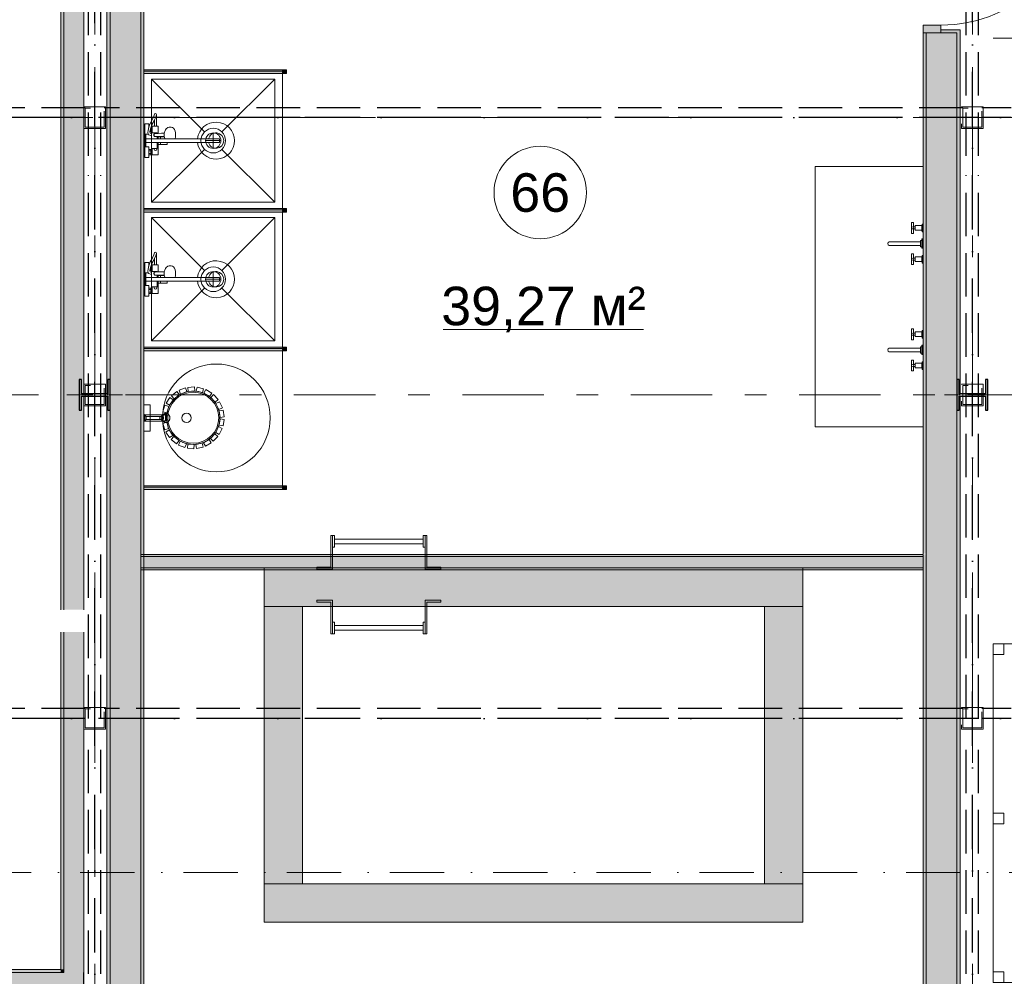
# Model space of a CAD drawing. Header units: millimetres. Extents: x -14761 to 157739, y -22400 to 107990.
# Tile 8 of 256: x 10309 to 16704, y 17325 to 23535. Entities that reach past the tile are written whole.
import ezdxf

# ---------------------------------------------------------------- set-up
doc = ezdxf.new("R2010")
doc.units = ezdxf.units.MM
doc.header["$MEASUREMENT"] = 0
for name, pattern in [('Невидимая', [391.222223, 282.222223, -109]), ('Штрих-Штриховая', [1093.611073, 529.166651, -211.666656, 141.111112, -211.666656]), ('Штриховая', [564.444447, 282.222223, -282.222223]), ('Штрихпунктирная', [670.277762, 352.777767, -176.388884, 0, -141.111112])]:
    doc.linetypes.add(name, pattern=pattern)
for name, color, linetype in [('Интерьер - конструкции мебели', 7, 'Continuous'), ('Интерьер - Мебель', 7, 'Continuous'), ('Интерьер - Оборудование', 7, 'Continuous'), ('Интерьер - Сантехника', 7, 'Continuous'), ('Конструктив - стены бассейнов жб нов', 7, 'Continuous'), ('УЛИЦА_Б15_наклонный прогон', 7, 'Continuous'), ('УЛИЦА_Б6', 7, 'Continuous'), ('УЛИЦА_ЗОНЫ', 7, 'Continuous'), ('УЛИЦА_Конструктив бани', 7, 'Continuous'), ('УЛИЦА_Купель бани', 7, 'Continuous'), ('УЛИЦА_Стены бани', 7, 'Continuous'), ('УЛИЦА_Стойки стропильные', 7, 'Continuous'), ('УЛИЦА_Сэндвич-панели бани', 7, 'Continuous'), ('Элемент Модели - Оси', 7, 'Continuous'), ('Элемент модели - Оси Улица Бани', 7, 'Continuous')]:
    doc.layers.add(name, color=color, linetype=linetype)
doc.styles.add('СГЕНЕРИР_СТИЛЬ_1', font='txt')

msp = doc.modelspace()

# ---------------------------------------------------------------- hatches: boundary and pattern name
at = {"layer": 'Интерьер - Оборудование', "linetype": 'Continuous', "lineweight": 0, "true_color": 0x000000}
for points in [[(11116.4, 23209.3), (11116.4, 23185.3), (12016.4, 23185.3), (12016.4, 23209.3)], [(11116.4, 22309.3), (11116.4, 22285.3), (12016.4, 22285.3), (12016.4, 22309.3)], [(11116.4, 21409.3), (11116.4, 21385.3), (12016.4, 21385.3), (12016.4, 21409.3)], [(11116.4, 20509.3), (11116.4, 20485.3), (12016.4, 20485.3), (12016.4, 20509.3)]]:
    msp.add_hatch(color=18, dxfattribs=at).paths.add_polyline_path(points)
at = {"layer": 'Интерьер - Оборудование', "linetype": 'Continuous', "lineweight": 0, "true_color": 0x00007f}
for points in [[(12041.4, 23209.8), (12016.4, 23209.8), (12016.4, 23184.8), (12041.4, 23184.8)], [(12041.4, 22309.8), (12016.4, 22309.8), (12016.4, 22284.8), (12041.4, 22284.8)], [(12041.4, 21409.8), (12016.4, 21409.8), (12016.4, 21384.8), (12041.4, 21384.8)], [(12041.4, 20509.8), (12016.4, 20509.8), (12016.4, 20484.8), (12041.4, 20484.8)]]:
    msp.add_hatch(color=176, dxfattribs=at).paths.add_polyline_path(points)
at = {"layer": 'Конструктив - стены бассейнов жб нов', "linetype": 'Continuous', "lineweight": 0, "true_color": 0x000000}
for points in [[(16176.4, 20063.5), (11096.4, 20063.5), (11096.4, 20051), (16176.4, 20051)], [(11096.4, 19976), (16176.4, 19976), (16176.4, 20051), (11096.4, 20051)], [(11096.4, 19963.5), (16176.4, 19963.5), (16176.4, 19976), (11096.4, 19976)], [(15396.4, 19976), (11896.4, 19976), (11896.4, 19726), (15396.4, 19726)], [(12146.4, 17926.1), (12146.4, 19726), (11896.4, 19726), (11896.4, 17926.1)], [(15396.4, 17926.1), (15396.4, 19726), (15146.4, 19726), (15146.4, 17926.1)], [(11896.4, 17676.1), (15396.4, 17676.1), (15396.4, 17926.1), (11896.4, 17926.1)]]:
    msp.add_hatch(color=18, dxfattribs=at).paths.add_polyline_path(points)
at = {"layer": 'УЛИЦА_Конструктив бани', "linetype": 'Continuous', "lineweight": 0, "true_color": 0x000000}
for points in [[(10896.4, 20999.5), (10896.4, 21199.5), (10881.4, 21199.5), (10881.4, 21107.2), (10711.4, 21107.2), (10711.4, 21199.5), (10696.4, 21199.5), (10696.4, 20999.5), (10711.4, 20999.5), (10711.4, 21091.9), (10881.4, 21091.9), (10881.4, 20999.5)], [(16596.4, 20999.5), (16596.4, 21199.5), (16581.4, 21199.5), (16581.4, 21107.2), (16411.4, 21107.2), (16411.4, 21199.5), (16396.4, 21199.5), (16396.4, 20999.5), (16411.4, 20999.5), (16411.4, 21091.9), (16581.4, 21091.9), (16581.4, 20999.5)]]:
    msp.add_hatch(color=18, dxfattribs=at).paths.add_polyline_path(points)
at = {"layer": 'УЛИЦА_Стены бани', "linetype": 'Continuous', "lineweight": 0, "true_color": 0x000000}
for points in [[(10876.4, 24979.5), (10876.4, 21107.2), (10881.4, 21107.2), (10881.4, 21199.5), (10896.4, 21199.5), (10896.4, 24979.5)], [(10896.4, 24979.5), (10896.4, 17219.5), (11096.4, 17219.5), (11096.4, 24979.5)], [(11116.4, 17219.5), (11116.4, 24979.5), (11096.4, 24979.5), (11096.4, 17219.5)], [(16176.4, 23450), (16291.4, 23450), (16291.4, 23500), (16176.4, 23500)], [(16416.4, 23470), (16291.4, 23470), (16291.4, 23450), (16396.4, 23450), (16416.4, 23450)], [(16176.4, 20068.5), (16196.4, 20068.5), (16196.4, 23450), (16176.4, 23450)], [(16196.4, 23450), (16196.4, 17219.5), (16396.4, 17219.5), (16396.4, 23450), (16291.4, 23450)], [(16396.4, 23450), (16396.4, 21199.5), (16411.4, 21199.5), (16411.4, 21107.2), (16416.4, 21107.2), (16416.4, 23450)], [(10876.4, 17219.5), (10896.4, 17219.5), (10896.4, 20999.5), (10881.4, 20999.5), (10881.4, 21091.9), (10876.4, 21091.9)], [(16396.4, 17219.5), (16416.4, 17219.5), (16416.4, 21091.9), (16411.4, 21091.9), (16411.4, 20999.5), (16396.4, 20999.5)], [(16176.4, 20063.5), (16176.4, 17219.5), (16196.4, 17219.5), (16196.4, 20063.5)]]:
    msp.add_hatch(color=18, dxfattribs=at).paths.add_polyline_path(points)
at = {"layer": 'УЛИЦА_Сэндвич-панели бани', "linetype": 'Continuous', "lineweight": 0, "true_color": 0x000000}
for points in [[(10575.9, 25529.5), (10575.9, 19704.5), (10595.9, 19704.5), (10595.9, 25529.5)], [(10595.9, 19704.5), (10725.9, 19704.5), (10725.9, 21091.9), (10711.4, 21091.9), (10711.4, 20999.5), (10696.4, 20999.5), (10696.4, 21199.5), (10711.4, 21199.5), (10711.4, 21107.2), (10725.9, 21107.2), (10725.9, 25291.9), (10711.4, 25291.9), (10711.4, 25199.6), (10696.4, 25199.6), (10696.4, 25399.5), (10595.9, 25399.5)], [(10595.9, 17369.5), (10595.9, 19559.5), (10575.9, 19559.5), (10575.9, 17369.5)], [(10725.9, 19559.5), (10595.9, 19559.5), (10595.9, 17349.5), (10725.9, 17349.5)], [(10575.9, 17369.5), (5209.4, 17369.5), (5209.4, 17349.5), (10575.9, 17349.5)], [(10595.9, 17349.5), (5209.4, 17349.5), (5209.4, 17219.5), (10595.9, 17219.5)], [(10595.9, 17369.5), (10575.9, 17369.5), (10595.9, 17349.5)], [(10575.9, 17369.5), (10575.9, 17349.5), (10595.9, 17349.5)], [(10725.9, 17349.5), (10595.9, 17349.5), (10725.9, 17219.5)], [(10595.9, 17349.5), (10595.9, 17219.5), (10725.9, 17219.5)]]:
    msp.add_hatch(color=18, dxfattribs=at).paths.add_polyline_path(points)

# ---------------------------------------------------------------- linework, layer by layer
at = {"layer": 'Интерьер - конструкции мебели', "color": 7, "linetype": 'Continuous', "lineweight": 15, "flags": 128}
msp.add_lwpolyline([(16176.4, 20891.4), (16176.4, 22581.6), (15476.4, 22581.6), (15476.4, 20891.4)], close=True, dxfattribs=at)
at = {"layer": 'Интерьер - Мебель', "color": 7, "linetype": 'Continuous', "lineweight": 15}
msp.add_lwpolyline([(20261.4, 23414.5), (16631.4, 23414.5)], dxfattribs=at)
for points in [[(16631.4, 17284.5), (18031.4, 17284.5), (18031.4, 19484.5), (16631.4, 19484.5)], [(16631.4, 19484.5), (16701.4, 19484.5), (16701.4, 19414.5), (16631.4, 19414.5)], [(16631.4, 18384.5), (16701.4, 18384.5), (16701.4, 18314.5), (16631.4, 18314.5)], [(16631.4, 17354.5), (16701.4, 17354.5), (16701.4, 17284.5), (16631.4, 17284.5)]]:
    msp.add_lwpolyline(points, close=True, dxfattribs=at)
at = {"layer": 'Интерьер - Оборудование', "color": 7, "linetype": 'Continuous', "lineweight": 15}
for p, q in [((12016.4, 23209.8), (11116.4, 23209.8)), ((11116.4, 23209.8), (11116.4, 23209.3)), ((11116.4, 23184.8), (11116.4, 23185.3)), ((12016.4, 23184.8), (11116.4, 23184.8)), ((12016.4, 23209.3), (12016.4, 23209.8)), ((12016.4, 23185.3), (12016.4, 23184.8)), ((11193.2, 22903.4), (11184.9, 22884.4)), ((11197.6, 22917), (11193.2, 22903.4)), ((11197.6, 22917), (11197.9, 22919)), ((11146.5, 22831), (11142.8, 22811.7)), ((11150.7, 22843), (11146.5, 22831)), ((11146.9, 22832.1), (11146.9, 22832.1)), ((11147.4, 22833.7), (11147.4, 22843)), ((11163.1, 22839), (11159, 22827.5)), ((11161.3, 22834), (11161.4, 22834)), ((11161.4, 22834), (11161.4, 22834.4)), ((11161.4, 22816), (11161.4, 22834)), ((11169.4, 22839), (11169.4, 22811)), ((11184.9, 22843), (11197.9, 22843)), ((11142.8, 22811.7), (11141.9, 22807.2)), ((11141.9, 22807.2), (11142, 22805.9)), ((11142, 22805.9), (11144.1, 22792.8)), ((11144.1, 22792.8), (11144.4, 22791.5)), ((11144.4, 22791.5), (11144.6, 22791)), ((11155.3, 22808.4), (11155, 22806.8)), ((11159, 22827.5), (11155.3, 22808.4)), ((11156.8, 22816), (11161.4, 22816)), ((11161.4, 22811), (11161.4, 22816)), ((11165.4, 22794.5), (11165.4, 22780.6)), ((11201.4, 22800), (11169.4, 22800)), ((11173.4, 22800), (11170.7, 22800)), ((11176.5, 22800), (11173.4, 22800)), ((11179.9, 22800), (11176.5, 22800)), ((11181, 22789.6), (11180.6, 22787)), ((11180.6, 22787), (11181, 22784.4)), ((11182.2, 22792), (11181, 22789.6)), ((11181, 22784.4), (11182.2, 22782)), ((11181.9, 22790), (11182.1, 22791.8)), ((11181.9, 22784), (11181.9, 22790)), ((11182.1, 22782.2), (11181.9, 22784)), ((11182.1, 22791.8), (11182.2, 22792)), ((11182.2, 22782), (11182.1, 22782.2)), ((11182.2, 22792), (11182.8, 22793.5)), ((11182.2, 22792), (11182.2, 22792)), ((11182.2, 22782), (11182.2, 22782)), ((11182.8, 22780.5), (11182.2, 22782)), ((11182.8, 22793.5), (11183.8, 22794.9)), ((11183.8, 22779.1), (11182.8, 22780.5)), ((11183.8, 22794.9), (11185.1, 22796.1)), ((11185.1, 22777.9), (11183.8, 22779.1)), ((11185.1, 22796.1), (11186.6, 22796.8)), ((11186.6, 22777.2), (11185.1, 22777.9)), ((11186.6, 22796.8), (11188.3, 22797)), ((11188.3, 22777), (11186.6, 22777.2)), ((11209.4, 22797.3), (11188.3, 22797)), ((11230.5, 22776.5), (11188.3, 22777)), ((11201.4, 22800), (11201.4, 22797.2)), ((11201.4, 22776.8), (11201.4, 22762)), ((11209.4, 22776.7), (11209.4, 22762)), ((11209.4, 22775), (11248.9, 22775)), ((11224.4, 22775), (11224.4, 22762)), ((11248.7, 22776), (11230.5, 22776.5)), ((11248.3, 22796.1), (11247.6, 22787)), ((11247.6, 22787), (11248.3, 22777.9)), ((11248.7, 22798), (11248.3, 22796.1)), ((11248.3, 22777.9), (11250.3, 22769.4)), ((11250.3, 22769.4), (11251.6, 22764.2)), ((11251.6, 22764.2), (11252.6, 22762)), ((11129.4, 22738), (11129.4, 22762)), ((11318.5, 22762), (11165.4, 22762)), ((11165.4, 22738), (11266.4, 22738)), ((11169.4, 22700), (11201.4, 22700)), ((11201.4, 22700), (11201.4, 22738)), ((11209.4, 22725), (11209.4, 22738)), ((11224.4, 22725), (11224.4, 22738)), ((11249.8, 22762), (11249.7, 22762.1)), ((11263.8, 22762.1), (11263.8, 22762)), ((11465, 22762), (11606.4, 22762)), ((11465, 22738), (11606.4, 22738)), ((11606.4, 22738), (11606.4, 22762)), ((11147.4, 22657), (11147.4, 22693)), ((11147.4, 22684), (11161.4, 22684)), ((11147.4, 22666), (11161.4, 22666)), ((11161.4, 22661), (11161.4, 22689)), ((11169.4, 22661), (11169.4, 22689)), ((12016.4, 22309.8), (11116.4, 22309.8)), ((11116.4, 22309.8), (11116.4, 22309.3)), ((11116.4, 22284.8), (11116.4, 22285.3)), ((12016.4, 22284.8), (11116.4, 22284.8)), ((12016.4, 22309.3), (12016.4, 22309.8)), ((12016.4, 22285.3), (12016.4, 22284.8)), ((16113.6, 22189.6), (16111.7, 22187.7)), ((16124.6, 22189.6), (16124.6, 22176.6)), ((16167.6, 22198.1), (16167.6, 22168.1)), ((16171.1, 22165.6), (16171.1, 22200.6)), ((16113.6, 22176.6), (16111.7, 22178.5)), ((11193.2, 22003.4), (11184.9, 21984.4)), ((11197.6, 22017), (11193.2, 22003.4)), ((11197.6, 22017), (11197.9, 22019)), ((16171.1, 21997.6), (16171.1, 21962.6)), ((11150.7, 21943), (11146.5, 21931)), ((11147.4, 21933.7), (11147.4, 21943)), ((11163.1, 21939), (11159, 21927.5)), ((11161.3, 21934), (11161.4, 21934)), ((11161.4, 21934), (11161.4, 21934.4)), ((11161.4, 21916), (11161.4, 21934)), ((11169.4, 21939), (11169.4, 21911)), ((11184.9, 21943), (11197.9, 21943)), ((16113.6, 21986.6), (16111.7, 21984.7)), ((16113.6, 21973.6), (16111.7, 21975.5)), ((16124.6, 21973.6), (16124.6, 21986.6)), ((16167.6, 21965.1), (16167.6, 21995.1)), ((11142.8, 21911.7), (11141.9, 21907.2)), ((11141.9, 21907.2), (11142, 21905.9)), ((11142, 21905.9), (11144.1, 21892.8)), ((11146.5, 21931), (11142.8, 21911.7)), ((11144.1, 21892.8), (11144.4, 21891.5)), ((11144.4, 21891.5), (11144.6, 21891)), ((11146.9, 21932.1), (11146.9, 21932.1)), ((11155.3, 21908.4), (11155, 21906.8)), ((11159, 21927.5), (11155.3, 21908.4)), ((11156.8, 21916), (11161.4, 21916)), ((11161.4, 21911), (11161.4, 21916)), ((11165.4, 21894.5), (11165.4, 21880.6)), ((11201.4, 21900), (11169.4, 21900)), ((11173.4, 21900), (11170.7, 21900)), ((11176.5, 21900), (11173.4, 21900)), ((11179.9, 21900), (11176.5, 21900)), ((11181, 21889.6), (11180.6, 21887)), ((11180.6, 21887), (11181, 21884.4)), ((11182.2, 21892), (11181, 21889.6)), ((11181, 21884.4), (11182.2, 21882)), ((11181.9, 21890), (11182.1, 21891.8)), ((11181.9, 21884), (11181.9, 21890)), ((11182.1, 21882.2), (11181.9, 21884)), ((11182.1, 21891.8), (11182.2, 21892)), ((11182.2, 21882), (11182.1, 21882.2)), ((11182.2, 21892), (11182.8, 21893.5)), ((11182.2, 21892), (11182.2, 21892)), ((11182.2, 21882), (11182.2, 21882)), ((11182.8, 21880.5), (11182.2, 21882)), ((11182.8, 21893.5), (11183.8, 21894.9)), ((11183.8, 21879.1), (11182.8, 21880.5)), ((11183.8, 21894.9), (11185.1, 21896.1)), ((11185.1, 21877.9), (11183.8, 21879.1)), ((11185.1, 21896.1), (11186.6, 21896.8)), ((11186.6, 21877.2), (11185.1, 21877.9)), ((11186.6, 21896.8), (11188.3, 21897)), ((11188.3, 21877), (11186.6, 21877.2)), ((11209.4, 21897.3), (11188.3, 21897)), ((11230.5, 21876.5), (11188.3, 21877)), ((11201.4, 21900), (11201.4, 21897.2)), ((11201.4, 21876.8), (11201.4, 21862)), ((11209.4, 21876.7), (11209.4, 21862)), ((11209.4, 21875), (11248.9, 21875)), ((11224.4, 21875), (11224.4, 21862)), ((11248.7, 21876), (11230.5, 21876.5)), ((11248.3, 21896.1), (11247.6, 21887)), ((11247.6, 21887), (11248.3, 21877.9)), ((11248.7, 21898), (11248.3, 21896.1)), ((11248.3, 21877.9), (11250.3, 21869.4)), ((11250.3, 21869.4), (11251.6, 21864.2)), ((11129.4, 21838), (11129.4, 21862)), ((11318.5, 21862), (11165.4, 21862)), ((11165.4, 21838), (11266.4, 21838)), ((11201.4, 21800), (11201.4, 21838)), ((11209.4, 21825), (11209.4, 21838)), ((11224.4, 21825), (11224.4, 21838)), ((11249.8, 21862), (11249.7, 21862.1)), ((11251.6, 21864.2), (11252.6, 21862)), ((11263.8, 21862.1), (11263.8, 21862)), ((11465, 21862), (11606.4, 21862)), ((11465, 21838), (11606.4, 21838)), ((11606.4, 21838), (11606.4, 21862)), ((11147.4, 21757), (11147.4, 21793)), ((11147.4, 21784), (11161.4, 21784)), ((11147.4, 21766), (11161.4, 21766)), ((11161.4, 21761), (11161.4, 21789)), ((11169.4, 21800), (11201.4, 21800)), ((11169.4, 21761), (11169.4, 21789)), ((16113.6, 21499.4), (16111.7, 21497.5)), ((16113.6, 21486.4), (16111.7, 21488.3)), ((16124.6, 21499.4), (16124.6, 21486.4)), ((16167.6, 21507.9), (16167.6, 21477.9)), ((16171.1, 21475.4), (16171.1, 21510.4)), ((12016.4, 21409.8), (11116.4, 21409.8)), ((11116.4, 21409.8), (11116.4, 21409.3)), ((11116.4, 21384.8), (11116.4, 21385.3)), ((12016.4, 21384.8), (11116.4, 21384.8)), ((12016.4, 21409.3), (12016.4, 21409.8)), ((12016.4, 21385.3), (12016.4, 21384.8)), ((16113.6, 21296.4), (16111.7, 21294.5)), ((16124.6, 21283.4), (16124.6, 21296.4)), ((16167.6, 21274.9), (16167.6, 21304.9)), ((16171.1, 21307.4), (16171.1, 21272.4)), ((16113.6, 21283.4), (16111.7, 21285.3)), ((11130.4, 20940), (11130.4, 20960)), ((11219.4, 20941.4), (11219.4, 20958.6)), ((11226.4, 20959.2), (11223.4, 20960)), ((11223.4, 20940), (11226.4, 20940.8)), ((11228.9, 20957.1), (11226.4, 20959.2)), ((11226.4, 20940.8), (11228.9, 20942.9)), ((11228.6, 20960), (11234.9, 20960)), ((11228.6, 20940), (11234.9, 20940)), ((11230.5, 20953.8), (11228.9, 20957.1)), ((11228.9, 20942.9), (11230.5, 20946.2)), ((11231.1, 20950), (11230.5, 20953.8)), ((11230.5, 20946.2), (11231.1, 20950)), ((11237.2, 20963.5), (11233.4, 20963.8)), ((11233.4, 20936.2), (11237.2, 20936.5)), ((11237.4, 20959.2), (11234.9, 20960)), ((11234.9, 20940), (11237.4, 20940.8)), ((11240.7, 20960.7), (11237.2, 20963.5)), ((11237.2, 20936.5), (11240.7, 20939.3)), ((11239.5, 20957.1), (11237.4, 20959.2)), ((11237.4, 20940.8), (11239.5, 20942.9)), ((11240.9, 20953.8), (11239.5, 20957.1)), ((11239.5, 20942.9), (11240.9, 20946.2)), ((11243.1, 20955.9), (11240.7, 20960.7)), ((11240.7, 20939.3), (11243.1, 20944.1)), ((11241.3, 20950), (11240.9, 20953.8)), ((11240.9, 20946.2), (11241.3, 20950)), ((11241.6, 20966), (11255.7, 20969.7)), ((11241.6, 20934), (11255.7, 20930.3)), ((11243.9, 20950), (11243.1, 20955.9)), ((11243.1, 20944.1), (11243.9, 20950)), ((12016.4, 20509.8), (11116.4, 20509.8)), ((11116.4, 20509.8), (11116.4, 20509.3)), ((11116.4, 20484.8), (11116.4, 20485.3)), ((12016.4, 20484.8), (11116.4, 20484.8)), ((12016.4, 20509.3), (12016.4, 20509.8)), ((12016.4, 20485.3), (12016.4, 20484.8))]:
    msp.add_line(p, q, dxfattribs=at)
at = {"layer": 'Интерьер - Оборудование', "color": 7, "linetype": 'Continuous', "lineweight": 15, "flags": 128}
for points in [[(11116.4, 23209.3), (11116.4, 23185.3), (12016.4, 23185.3), (12016.4, 23209.3)], [(12041.4, 23209.8), (12016.4, 23209.8), (12016.4, 23184.8), (12041.4, 23184.8)], [(11169.4, 22839), (11163.1, 22839), (11169.4, 22856.9), (11184.3, 22883), (11184.9, 22884.4), (11184.9, 22843), (11169.4, 22843)], [(11165.4, 22800), (11165.4, 22794.5), (11156.4, 22798.2), (11155, 22806.8), (11155, 22807), (11161.4, 22807), (11161.4, 22811), (11169.4, 22811), (11169.4, 22800)], [(11116.4, 22309.3), (11116.4, 22285.3), (12016.4, 22285.3), (12016.4, 22309.3)], [(12041.4, 22309.8), (12016.4, 22309.8), (12016.4, 22284.8), (12041.4, 22284.8)], [(16124.6, 22168.1), (16167.6, 22168.1), (16167.6, 22165.6), (16171.1, 22165.6), (16171.1, 22158.1), (16174.6, 22158.1), (16174.6, 22208.1), (16171.1, 22208.1), (16171.1, 22200.6), (16167.6, 22200.6), (16167.6, 22198.1), (16124.6, 22198.1), (16124.6, 22189.6), (16113.6, 22189.6), (16113.6, 22218.1), (16100.6, 22218.1), (16100.6, 22148.1), (16113.6, 22148.1), (16113.6, 22176.6), (16124.6, 22176.6)], [(16160.6, 22101.6), (16160.6, 22061.6), (16167.6, 22061.6), (16167.6, 22101.6)], [(16167.6, 22111.6), (16167.6, 22051.6), (16174.6, 22051.6), (16174.6, 22111.6)], [(16124.6, 21995.1), (16167.6, 21995.1), (16167.6, 21997.6), (16171.1, 21997.6), (16171.1, 22005.1), (16174.6, 22005.1), (16174.6, 21955.1), (16171.1, 21955.1), (16171.1, 21962.6), (16167.6, 21962.6), (16167.6, 21965.1), (16124.6, 21965.1), (16124.6, 21973.6), (16113.6, 21973.6), (16113.6, 21945.1), (16100.6, 21945.1), (16100.6, 22015.1), (16113.6, 22015.1), (16113.6, 21986.6), (16124.6, 21986.6)], [(11169.4, 21939), (11163.1, 21939), (11169.4, 21956.9), (11184.3, 21983), (11184.9, 21984.4), (11184.9, 21943), (11169.4, 21943)], [(11165.4, 21900), (11165.4, 21894.5), (11156.4, 21898.2), (11155, 21906.8), (11155, 21907), (11161.4, 21907), (11161.4, 21911), (11169.4, 21911), (11169.4, 21900)], [(16124.6, 21477.9), (16167.6, 21477.9), (16167.6, 21475.4), (16171.1, 21475.4), (16171.1, 21467.9), (16174.6, 21467.9), (16174.6, 21517.9), (16171.1, 21517.9), (16171.1, 21510.4), (16167.6, 21510.4), (16167.6, 21507.9), (16124.6, 21507.9), (16124.6, 21499.4), (16113.6, 21499.4), (16113.6, 21527.9), (16100.6, 21527.9), (16100.6, 21457.9), (16113.6, 21457.9), (16113.6, 21486.4), (16124.6, 21486.4)], [(16167.6, 21421.4), (16167.6, 21361.4), (16174.6, 21361.4), (16174.6, 21421.4)], [(11116.4, 21409.3), (11116.4, 21385.3), (12016.4, 21385.3), (12016.4, 21409.3)], [(12041.4, 21409.8), (12016.4, 21409.8), (12016.4, 21384.8), (12041.4, 21384.8)], [(16160.6, 21411.4), (16160.6, 21371.4), (16167.6, 21371.4), (16167.6, 21411.4)], [(16124.6, 21304.9), (16167.6, 21304.9), (16167.6, 21307.4), (16171.1, 21307.4), (16171.1, 21314.9), (16174.6, 21314.9), (16174.6, 21264.9), (16171.1, 21264.9), (16171.1, 21272.4), (16167.6, 21272.4), (16167.6, 21274.9), (16124.6, 21274.9), (16124.6, 21283.4), (16113.6, 21283.4), (16113.6, 21254.9), (16100.6, 21254.9), (16100.6, 21324.9), (16113.6, 21324.9), (16113.6, 21296.4), (16124.6, 21296.4)], [(11330.5, 21121.1), (11346.6, 21100.7), (11312.6, 21073.8), (11296.4, 21094.4)], [(11385.4, 21144.8), (11394.7, 21120.5), (11354.3, 21104.8), (11345, 21129.3)], [(11444.9, 21151.2), (11446.6, 21125.3), (11403.4, 21122.2), (11401.6, 21148.3)], [(11503.6, 21139.8), (11497.6, 21114.5), (11455.4, 21124.3), (11461.4, 21149.8)], [(11556.3, 21111.6), (11543.1, 21089.2), (11505.7, 21111), (11519, 21133.6)], [(11285, 21082.4), (11306.4, 21067.5), (11281.8, 21031.8), (11260.3, 21046.8)], [(11598.4, 21069.1), (11579.2, 21051.6), (11549.8, 21083.5), (11569.2, 21101.2)], [(11626.1, 21016.1), (11602.5, 21005.1), (11583.9, 21044.2), (11607.6, 21055.4)], [(11156.4, 20865), (11156.4, 21035), (11116.4, 21035), (11116.4, 20865)], [(11116.4, 20974), (11116.4, 20926), (11130.4, 20940), (11219.4, 20940), (11219.4, 20941.4), (11220.7, 20940.7), (11222.1, 20940.2), (11223.4, 20940), (11228.6, 20940), (11230.1, 20938.2), (11231.5, 20937), (11233.4, 20936.2), (11241.6, 20934), (11243.6, 20929.9), (11246.4, 20925.9), (11249.3, 20923.1), (11253.2, 20920.9), (11255.4, 20920.3), (11257.9, 20920), (11265.6, 20920), (11269.5, 20922.1), (11273.1, 20924.8), (11276, 20927.6), (11278.5, 20930.6), (11280.4, 20933.5), (11281.8, 20936.1), (11283.1, 20939.4), (11284, 20942.7), (11284.5, 20945.5), (11284.8, 20947.9), (11284.8, 20950), (11284.7, 20952.7), (11284.4, 20955.2), (11283.8, 20958.2), (11282.9, 20961.1), (11281.9, 20963.7), (11280.6, 20966.2), (11278.8, 20969), (11276.6, 20971.9), (11273.7, 20974.7), (11270.3, 20977.3), (11267.8, 20978.9), (11265.6, 20980), (11257.9, 20980), (11256.2, 20979.9), (11253.9, 20979.4), (11251.4, 20978.2), (11249.1, 20976.7), (11247.2, 20975), (11245.3, 20972.8), (11243.7, 20970.3), (11242.5, 20968.1), (11241.6, 20966), (11233.4, 20963.8), (11232.3, 20963.4), (11231.4, 20962.9), (11230.8, 20962.4), (11230.1, 20961.9), (11229.5, 20961.2), (11229.1, 20960.7), (11228.6, 20960), (11223.4, 20960), (11222.7, 20959.9), (11221.8, 20959.8), (11221.1, 20959.5), (11220.4, 20959.2), (11219.9, 20958.9), (11219.4, 20958.6), (11219.4, 20960), (11130.4, 20960)], [(11237.2, 20974.2), (11263.2, 20974), (11263, 20930.7), (11236.9, 20930.9)], [(11253, 21031.9), (11277.8, 21024), (11264.8, 20982.7), (11239.8, 20990.6)], [(11636.9, 20957.4), (11611.1, 20953.7), (11604.9, 20996.6), (11630.8, 21000.3)], [(11256.4, 20930), (11256.4, 20970), (11121.4, 20970), (11121.4, 20930)], [(11239.2, 20914.5), (11264.1, 20921.9), (11276.7, 20880.4), (11251.6, 20872.9)], [(11629.9, 20898), (11604.2, 20902.1), (11610.9, 20944.9), (11636.7, 20940.8)], [(11258.7, 20857.9), (11280.3, 20872.4), (11304.5, 20836.5), (11282.8, 20821.9)], [(11566.5, 20798.2), (11547.6, 20816), (11577.2, 20847.7), (11596.3, 20829.7)], [(11605.7, 20843.3), (11582.4, 20854.8), (11601.4, 20893.7), (11624.9, 20882.2)], [(11293.9, 20809.7), (11310.3, 20829.9), (11344.1, 20802.7), (11327.6, 20782.3)], [(11341.9, 20773.9), (11351.6, 20798.1), (11391.9, 20782), (11382.1, 20757.8)], [(11457.9, 20751.4), (11452.4, 20776.8), (11494.7, 20786.3), (11500.3, 20760.7)], [(11515.8, 20766.6), (11502.9, 20789.2), (11540.6, 20810.7), (11553.5, 20787.9)], [(11398.2, 20753.9), (11400.4, 20779.8), (11443.6, 20776.4), (11441.4, 20750.3)], [(11116.4, 20509.3), (11116.4, 20485.3), (12016.4, 20485.3), (12016.4, 20509.3)], [(12041.4, 20509.8), (12016.4, 20509.8), (12016.4, 20484.8), (12041.4, 20484.8)], [(12240.2, 19968.4), (12240.2, 19981.1), (12329.1, 19981.1), (12329.1, 20186.5), (12341.8, 20186.5), (12341.8, 19968.4)], [(12341.8, 20186.5), (12354.5, 20186.5), (12354.5, 20110.3), (12341.8, 20110.3)], [(12929.1, 20163.4), (12929.1, 20133.4), (12354.5, 20133.4), (12354.5, 20163.4)], [(12941.8, 20110.3), (12929.1, 20110.3), (12929.1, 20186.5), (12941.8, 20186.5)], [(12941.8, 19968.4), (12941.8, 20186.5), (12954.5, 20186.5), (12954.5, 19981.1), (13043.4, 19981.1), (13043.4, 19968.4)], [(12240.2, 19766.9), (12240.2, 19754.2), (12329.1, 19754.2), (12329.1, 19548.8), (12341.8, 19548.8), (12341.8, 19766.9)], [(12941.8, 19766.9), (12941.8, 19548.8), (12954.5, 19548.8), (12954.5, 19754.2), (13043.4, 19754.2), (13043.4, 19766.9)], [(12341.8, 19548.8), (12354.5, 19548.8), (12354.5, 19625), (12341.8, 19625)], [(12929.1, 19571.9), (12929.1, 19601.9), (12354.5, 19601.9), (12354.5, 19571.9)], [(12941.8, 19625), (12929.1, 19625), (12929.1, 19548.8), (12941.8, 19548.8)]]:
    msp.add_lwpolyline(points, close=True, dxfattribs=at)
for points in [[(11465, 22738, 19.949874), (11465, 22762), (11318.5, 22762), (11321.3, 22774.1), (11322.3, 22787), (11321.3, 22799.9), (11318.5, 22812), (11313.9, 22822.4), (11308, 22830.3), (11301.1, 22835.3), (11293.6, 22837), (11283, 22837), (11279.8, 22836.5), (11272.5, 22834.8), (11269.7, 22833.4), (11263.1, 22828.6), (11261.2, 22826.5), (11255.8, 22819.2), (11251.6, 22809.8), (11250.3, 22804.6), (11248.7, 22798), (11230.5, 22797.5), (11209.4, 22797.3), (11209.4, 22843), (11197.9, 22843), (11197.9, 22919, 0.853753), (11185.2, 22921), (11181.1, 22908.2), (11172.7, 22889), (11157.6, 22862.3), (11150.7, 22843), (11147.4, 22843), (11147.4, 22859), (11121.4, 22859), (11121.4, 22791), (11144.6, 22791), (11144.9, 22790.4), (11145.6, 22789.3), (11146.6, 22788.5), (11147.6, 22787.8), (11165.4, 22780.4), (11165.4, 22762), (11129.4, 22762), (11129.4, 22790), (11121.4, 22790), (11121.4, 22710), (11129.4, 22710), (11129.4, 22738), (11165.4, 22738), (11165.4, 22700), (11169.4, 22700), (11169.4, 22689), (11161.4, 22689), (11161.4, 22693), (11147.4, 22693), (11147.4, 22709), (11121.4, 22709), (11121.4, 22641), (11147.4, 22641), (11147.4, 22657), (11161.4, 22657), (11161.4, 22661), (11169.4, 22661), (11169.4, 22657), (11209.4, 22657), (11209.4, 22725), (11266.4, 22725), (11266.4, 22725.6), (11266.4, 22727.2), (11266.4, 22729.6), (11266.4, 22732.9), (11266.4, 22736.9), (11266.4, 22738)], [(16160.6, 22069.6), (16160.6, 22093.6), (15955.6, 22093.6, 0.759247), (15955.6, 22069.6)], [(11465, 21838, 19.949874), (11465, 21862), (11318.5, 21862), (11321.3, 21874.1), (11322.3, 21887), (11321.3, 21899.9), (11318.5, 21912), (11313.9, 21922.4), (11308, 21930.3), (11301.1, 21935.3), (11293.6, 21937), (11283, 21937), (11279.8, 21936.5), (11272.5, 21934.8), (11269.7, 21933.4), (11263.1, 21928.6), (11261.2, 21926.5), (11255.8, 21919.2), (11251.6, 21909.8), (11250.3, 21904.6), (11248.7, 21898), (11230.5, 21897.5), (11209.4, 21897.3), (11209.4, 21943), (11197.9, 21943), (11197.9, 22019, 0.853753), (11185.2, 22021), (11181.1, 22008.2), (11172.7, 21989), (11157.6, 21962.3), (11150.7, 21943), (11147.4, 21943), (11147.4, 21959), (11121.4, 21959), (11121.4, 21891), (11144.6, 21891), (11144.9, 21890.4), (11145.6, 21889.3), (11146.6, 21888.5), (11147.6, 21887.8), (11165.4, 21880.4), (11165.4, 21862), (11129.4, 21862), (11129.4, 21890), (11121.4, 21890), (11121.4, 21810), (11129.4, 21810), (11129.4, 21838), (11165.4, 21838), (11165.4, 21800), (11169.4, 21800), (11169.4, 21789), (11161.4, 21789), (11161.4, 21793), (11147.4, 21793), (11147.4, 21809), (11121.4, 21809), (11121.4, 21741), (11147.4, 21741), (11147.4, 21757), (11161.4, 21757), (11161.4, 21761), (11169.4, 21761), (11169.4, 21757), (11209.4, 21757), (11209.4, 21825), (11266.4, 21825), (11266.4, 21825.6), (11266.4, 21827.2), (11266.4, 21829.6), (11266.4, 21832.9), (11266.4, 21836.9), (11266.4, 21838)], [(16160.6, 21379.4), (16160.6, 21403.4), (15955.6, 21403.4, 0.759247), (15955.6, 21379.4)], [(11263, 20950.8, -1), (11609.8, 20950.8, -1)]]:
    msp.add_lwpolyline(points, format="xyb", close=True, dxfattribs=at)
at = {"layer": 'Интерьер - Оборудование', "color": 7, "linetype": 'Continuous', "lineweight": 15}
for centre, radius in [((16107.1, 22183.1), 6.5), ((16107.1, 21980.1), 6.5), ((16107.1, 21492.9), 6.5), ((16107.1, 21289.9), 6.5), ((11436.4, 20950.8), 165.6)]:
    msp.add_circle(centre, radius, dxfattribs=at)
for centre, radius, start, end in [((11584.4, 22750), 50, 193.88654, 166.11346), ((11191.4, 22695.5), 9, 150, 30), ((11584.4, 21850), 50, 193.88654, 166.11346), ((11191.4, 21795.5), 9, 150, 30)]:
    msp.add_arc(centre, radius, start, end, dxfattribs=at)
at = {"layer": 'Интерьер - Сантехника', "color": 7, "linetype": 'Continuous', "lineweight": 15}
for p, q in [((11966.4, 23150), (11166.4, 23150)), ((11166.4, 23150), (11166.4, 22350)), ((11166.4, 23150), (11509.9, 22806.6)), ((11966.4, 23150), (11623, 22806.6)), ((11966.4, 22350), (11966.4, 23150)), ((11566.4, 22700), (11566.4, 22800)), ((11616.4, 22750), (11516.4, 22750)), ((11166.4, 22350), (11509.9, 22693.4)), ((11966.4, 22350), (11623, 22693.4)), ((11166.4, 22350), (11966.4, 22350)), ((11966.4, 22250), (11166.4, 22250)), ((11166.4, 22250), (11166.4, 21450)), ((11166.4, 22250), (11509.9, 21906.6)), ((11966.4, 22250), (11623, 21906.6)), ((11966.4, 21450), (11966.4, 22250)), ((11566.4, 21800), (11566.4, 21900)), ((11616.4, 21850), (11516.4, 21850)), ((11166.4, 21450), (11509.9, 21793.4)), ((11966.4, 21450), (11623, 21793.4)), ((11166.4, 21450), (11966.4, 21450)), ((11116.4, 20500), (11116.4, 21400)), ((12016.4, 21400), (11116.4, 21400)), ((12016.4, 20500), (12016.4, 21400)), ((12016.4, 20500), (11116.4, 20500))]:
    msp.add_line(p, q, dxfattribs=at)
at = {"layer": 'Интерьер - Сантехника', "color": 7, "linetype": 'Continuous', "lineweight": 15, "flags": 128}
for points in [[(12016.4, 22300), (12016.4, 23200), (11116.4, 23200), (11116.4, 22300)], [(12016.4, 21400), (12016.4, 22300), (11116.4, 22300), (11116.4, 21400)]]:
    msp.add_lwpolyline(points, close=True, dxfattribs=at)
at = {"layer": 'Интерьер - Сантехника', "color": 7, "linetype": 'Continuous', "lineweight": 15}
for centre, radius in [((11566.4, 22750), 80), ((11566.4, 22750), 50), ((11566.4, 21850), 80), ((11566.4, 21850), 50), ((11586.4, 20950), 350), ((11393.2, 20950), 30)]:
    msp.add_circle(centre, radius, dxfattribs=at)
at = {"layer": 'Конструктив - стены бассейнов жб нов', "color": 251, "linetype": 'Continuous', "lineweight": 20, "true_color": 0x575757}
for p, q in [((16176.4, 20051), (11096.4, 20051)), ((11096.4, 19976), (16176.4, 19976))]:
    msp.add_line(p, q, dxfattribs=at)
at = {"layer": 'Конструктив - стены бассейнов жб нов', "color": 251, "linetype": 'Continuous', "lineweight": 20, "true_color": 0x575757, "flags": 128}
for points in [[(16176.4, 20063.5), (11096.4, 20063.5)], [(11096.4, 20051), (11096.4, 20063.5)], [(16176.4, 20051), (16176.4, 20063.5)], [(11096.4, 19963.5), (11096.4, 19976)], [(11096.4, 19963.5), (16176.4, 19963.5)], [(15396.4, 19976), (11896.4, 19976)], [(16176.4, 19963.5), (16176.4, 19976)], [(11896.4, 19726), (15396.4, 19726)], [(12146.4, 19726), (11896.4, 19726)], [(11896.4, 19726), (11896.4, 17926.1)], [(12146.4, 17926.1), (12146.4, 19726)], [(15396.4, 19726), (15146.4, 19726)], [(15146.4, 19726), (15146.4, 17926.1)], [(15396.4, 17926.1), (15396.4, 19726)], [(15396.4, 17926.1), (11896.4, 17926.1)], [(11896.4, 17926.1), (11896.4, 17676.1)], [(11896.4, 17926.1), (12146.4, 17926.1)], [(15146.4, 17926.1), (15396.4, 17926.1)], [(15396.4, 17676.1), (15396.4, 17926.1)], [(11896.4, 17676.1), (15396.4, 17676.1)]]:
    msp.add_lwpolyline(points, dxfattribs=at)
at = {"layer": 'УЛИЦА_Б15_наклонный прогон', "color": 251, "linetype": 'Штрихпунктирная', "lineweight": 30, "true_color": 0x575757}
for p, q in [((10796.4, 16809.5), (10796.4, 25389.6)), ((16496.4, 16809.5), (16496.4, 25389.6))]:
    msp.add_line(p, q, dxfattribs=at)
at = {"layer": 'УЛИЦА_Б15_наклонный прогон', "color": 251, "linetype": 'Невидимая', "lineweight": 30, "true_color": 0x575757}
for p, q in [((10756.4, 22651.4), (10756.4, 24921.5)), ((10836.4, 22651.4), (10836.4, 24921.5)), ((16456.4, 22651.4), (16456.4, 24921.5)), ((16536.4, 22651.4), (16536.4, 24921.5)), ((10756.4, 18999.5), (10756.4, 22526.1)), ((10836.4, 18999.5), (10836.4, 22526.1)), ((16456.4, 18999.5), (16456.4, 22526.1)), ((16536.4, 18999.5), (16536.4, 22526.1)), ((10756.4, 16949.3), (10756.4, 18874.2)), ((10836.4, 16949.3), (10836.4, 18874.2)), ((16456.4, 16949.3), (16456.4, 18874.2)), ((16536.4, 16949.3), (16536.4, 18874.2))]:
    msp.add_line(p, q, dxfattribs=at)
at = {"layer": 'УЛИЦА_Б6', "color": 251, "linetype": 'Невидимая', "lineweight": 30, "true_color": 0x575757}
for p, q in [((10733.9, 22963.6), (5158.9, 22963.6)), ((10733.9, 22963.6), (5158.9, 22963.6)), ((16433.9, 22963.6), (10858.9, 22963.6)), ((16433.9, 22963.6), (10858.9, 22963.6)), ((21833.9, 22963.6), (16558.9, 22963.6)), ((21833.9, 22963.6), (16558.9, 22963.6)), ((10733.9, 22899.6), (5158.9, 22899.6)), ((10733.9, 22899.6), (5158.9, 22899.6)), ((16433.9, 22899.6), (10858.9, 22899.6)), ((16433.9, 22899.6), (10858.9, 22899.6)), ((21833.9, 22899.6), (16558.9, 22899.6)), ((21833.9, 22899.6), (16558.9, 22899.6)), ((10733.9, 19063.5), (5158.9, 19063.5)), ((10733.9, 19063.5), (5158.9, 19063.5)), ((16433.9, 19063.5), (10858.9, 19063.5)), ((16433.9, 19063.5), (10858.9, 19063.5)), ((21833.9, 19063.5), (16558.9, 19063.5)), ((21833.9, 19063.5), (16558.9, 19063.5)), ((10733.9, 18999.5), (5158.9, 18999.5)), ((10733.9, 18999.5), (5158.9, 18999.5)), ((16433.9, 18999.5), (10858.9, 18999.5)), ((16433.9, 18999.5), (10858.9, 18999.5)), ((21833.9, 18999.5), (16558.9, 18999.5)), ((21833.9, 18999.5), (16558.9, 18999.5))]:
    msp.add_line(p, q, dxfattribs=at)
at = {"layer": 'УЛИЦА_Б6', "color": 251, "linetype": 'Штрихпунктирная', "lineweight": 30, "true_color": 0x575757}
for p, q in [((32626.4, 22899.6), (-9533.8, 22899.6)), ((32626.4, 22899.6), (-9533.8, 22899.6)), ((32626.4, 18999.5), (-9533.8, 18999.5)), ((32626.4, 18999.5), (-9533.8, 18999.5))]:
    msp.add_line(p, q, dxfattribs=at)
at = {"layer": 'УЛИЦА_ЗОНЫ', "color": 7, "linetype": 'Continuous', "lineweight": 15}
msp.add_line((13060.4, 21524.2), (14361, 21524.2), dxfattribs=at)
at = {"layer": 'УЛИЦА_ЗОНЫ', "color": 7, "linetype": 'Штриховая', "lineweight": 15, "flags": 128}
msp.add_lwpolyline([(5096.4, 17369.5), (10576.4, 17369.5), (10576.4, 19984.5), (10576.4, 20784.5), (10575.9, 20784.5), (10575.9, 25549.5), (5096.4, 25549.5)], close=True, dxfattribs=at)
at = {"layer": 'УЛИЦА_ЗОНЫ', "color": 7, "linetype": 'Continuous', "lineweight": 15, "flags": 128}
msp.add_lwpolyline([(13989.9, 22413.3, 1), (13389.9, 22413.3, 1)], format="xyb", close=True, dxfattribs=at)
at = {"layer": 'УЛИЦА_Конструктив бани', "color": 251, "linetype": 'Continuous', "lineweight": 5, "true_color": 0x575757}
for p, q in [((10796.4, 21179.5), (10796.4, 21279.5)), ((16496.4, 21179.5), (16496.4, 21279.5)), ((10716.4, 21099.5), (10616.4, 21099.5)), ((10876.4, 21099.5), (10976.4, 21099.5)), ((16416.4, 21099.5), (16316.4, 21099.5)), ((16576.4, 21099.5), (16676.4, 21099.5)), ((10796.4, 21019.5), (10796.4, 20919.5)), ((16496.4, 21019.5), (16496.4, 20919.5))]:
    msp.add_line(p, q, dxfattribs=at)
at = {"layer": 'УЛИЦА_Конструктив бани', "color": 251, "linetype": 'Continuous', "lineweight": 30, "true_color": 0x575757, "flags": 128}
for points in [[(10896.4, 20999.5), (10896.4, 21199.5), (10881.4, 21199.5), (10881.4, 21107.2), (10711.4, 21107.2), (10711.4, 21199.5), (10696.4, 21199.5), (10696.4, 20999.5), (10711.4, 20999.5), (10711.4, 21091.9), (10881.4, 21091.9), (10881.4, 20999.5)], [(16596.4, 20999.5), (16596.4, 21199.5), (16581.4, 21199.5), (16581.4, 21107.2), (16411.4, 21107.2), (16411.4, 21199.5), (16396.4, 21199.5), (16396.4, 20999.5), (16411.4, 20999.5), (16411.4, 21091.9), (16581.4, 21091.9), (16581.4, 20999.5)]]:
    msp.add_lwpolyline(points, close=True, dxfattribs=at)
at = {"layer": 'УЛИЦА_Конструктив бани', "color": 251, "linetype": 'Continuous', "lineweight": 5, "true_color": 0x575757}
for p in [(10796.4, 21099.5), (16496.4, 21099.5)]:
    msp.add_point(p, dxfattribs=at)
at = {"layer": 'УЛИЦА_Купель бани', "color": 7, "linetype": 'Continuous', "lineweight": 15, "flags": 128}
msp.add_lwpolyline([(11896.4, 19976), (11896.4, 17676.1), (15396.4, 17676.1), (15396.4, 19976)], close=True, dxfattribs=at)
at = {"layer": 'УЛИЦА_Стены бани', "color": 251, "linetype": 'Continuous', "lineweight": 20, "true_color": 0x575757}
for p, q in [((10896.4, 24979.5), (10896.4, 21199.5)), ((11096.4, 17219.5), (11096.4, 24979.5)), ((16291.4, 23470), (16416.4, 23470)), ((16291.4, 23450), (16291.4, 23470)), ((16291.4, 23470), (16416.4, 23470)), ((16416.4, 23450), (16416.4, 23470)), ((16416.4, 23450), (16416.4, 23470)), ((16176.4, 23450), (16196.4, 23450)), ((16176.4, 23450), (16196.4, 23450)), ((16176.4, 23450), (16196.4, 23450)), ((16196.4, 23450), (16196.4, 20068.5)), ((16196.4, 23450), (16291.4, 23450)), ((16196.4, 23450), (16291.4, 23450)), ((16196.4, 23450), (16291.4, 23450)), ((16396.4, 23450), (16291.4, 23450)), ((16396.4, 21199.5), (16396.4, 23450)), ((10896.4, 20999.5), (10896.4, 17219.5)), ((16396.4, 17219.5), (16396.4, 20999.5)), ((16196.4, 20063.5), (16196.4, 20068.5)), ((16196.4, 20063.5), (16196.4, 17219.5))]:
    msp.add_line(p, q, dxfattribs=at)
at = {"layer": 'УЛИЦА_Стены бани', "color": 251, "linetype": 'Continuous', "lineweight": 5, "true_color": 0x575757}
for p, q in [((16176.4, 23450), (16176.4, 23500)), ((16176.4, 23500), (16291.4, 23500)), ((16291.4, 23500), (16291.4, 23450)), ((16291.4, 23450), (16176.4, 23450))]:
    msp.add_line(p, q, dxfattribs=at)
at = {"layer": 'УЛИЦА_Стены бани', "color": 251, "linetype": 'Continuous', "lineweight": 20, "true_color": 0x575757, "flags": 128}
for points in [[(10876.4, 24979.5), (10876.4, 21107.2)], [(11116.4, 17219.5), (11116.4, 24979.5)], [(16176.4, 23450), (16176.4, 20068.5)], [(16416.4, 21107.2), (16416.4, 23450)], [(10876.4, 21091.9), (10876.4, 17219.5)], [(16416.4, 17219.5), (16416.4, 21091.9)], [(16176.4, 20063.5), (16176.4, 17219.5)]]:
    msp.add_lwpolyline(points, dxfattribs=at)
at = {"layer": 'УЛИЦА_Стены бани', "color": 251, "linetype": 'Continuous', "lineweight": 5, "true_color": 0x575757}
msp.add_arc((16291.4, 24400), 900, 270, 0, dxfattribs=at)
at = {"layer": 'УЛИЦА_Стойки стропильные', "color": 251, "linetype": 'Невидимая', "lineweight": 20, "true_color": 0x575757, "flags": 128}
for points in [[(10866.4, 22829.6), (10866.4, 22969.6), (10726.4, 22969.6), (10726.4, 22829.6)], [(10858.4, 22837.6), (10734.4, 22837.6), (10734.4, 22961.6), (10858.4, 22961.6)], [(16566.4, 22829.6), (16566.4, 22969.6), (16426.4, 22969.6), (16426.4, 22829.6)], [(16558.4, 22837.6), (16434.4, 22837.6), (16434.4, 22961.6), (16558.4, 22961.6)], [(10866.4, 21029.5), (10866.4, 21169.5), (10726.4, 21169.5), (10726.4, 21029.5)], [(16566.4, 21029.5), (16566.4, 21169.5), (16426.4, 21169.5), (16426.4, 21029.5)], [(10858.4, 21037.5), (10734.4, 21037.5), (10734.4, 21161.5), (10858.4, 21161.5)], [(16558.4, 21037.5), (16434.4, 21037.5), (16434.4, 21161.5), (16558.4, 21161.5)], [(10866.4, 18929.5), (10866.4, 19069.5), (10726.4, 19069.5), (10726.4, 18929.5)], [(10858.4, 18937.5), (10734.4, 18937.5), (10734.4, 19061.5), (10858.4, 19061.5)], [(16566.4, 18929.5), (16566.4, 19069.5), (16426.4, 19069.5), (16426.4, 18929.5)], [(16558.4, 18937.5), (16434.4, 18937.5), (16434.4, 19061.5), (16558.4, 19061.5)]]:
    msp.add_lwpolyline(points, close=True, dxfattribs=at)
at = {"layer": 'УЛИЦА_Сэндвич-панели бани', "color": 251, "linetype": 'Continuous', "lineweight": 20, "true_color": 0x575757}
for p, q in [((10595.9, 19704.5), (10595.9, 25529.5)), ((10595.9, 19704.5), (10595.9, 25399.5)), ((10595.9, 17349.5), (10595.9, 19559.5)), ((10595.9, 17369.5), (10595.9, 19559.5)), ((5209.4, 17349.5), (10595.9, 17349.5)), ((5209.4, 17349.5), (10575.9, 17349.5)), ((10575.9, 17349.5), (10595.9, 17349.5)), ((10595.9, 17349.5), (10595.9, 17369.5)), ((10595.9, 17349.5), (10595.9, 17369.5))]:
    msp.add_line(p, q, dxfattribs=at)
at = {"layer": 'УЛИЦА_Сэндвич-панели бани', "color": 251, "linetype": 'Continuous', "lineweight": 20, "true_color": 0x575757, "flags": 128}
for points in [[(10575.9, 25529.5), (10575.9, 19704.5)], [(10725.9, 21107.2), (10725.9, 25291.9)], [(10725.9, 19704.5), (10725.9, 21091.9)], [(10575.9, 19559.5), (10575.9, 17369.5)], [(10725.9, 17349.5), (10725.9, 19559.5)], [(10575.9, 17369.5), (5209.4, 17369.5)]]:
    msp.add_lwpolyline(points, dxfattribs=at)
at = {"layer": 'УЛИЦА_Сэндвич-панели бани', "color": 251, "linetype": 'Continuous', "lineweight": 25, "true_color": 0x575757, "flags": 128}
msp.add_lwpolyline([(10725.9, 17219.5), (10725.9, 17349.5)], dxfattribs=at)
at = {"layer": 'Элемент Модели - Оси', "color": 7, "linetype": 'Штрихпунктирная', "lineweight": 15}
msp.add_line((-12760.6, 18000), (155650, 18000), dxfattribs=at)
at = {"layer": 'Элемент модели - Оси Улица Бани', "color": 7, "linetype": 'Штрих-Штриховая', "lineweight": 15}
for p, q in [((10796.4, 15783.8), (10796.4, 25720.9)), ((16496.4, 15783.8), (16496.4, 25277.6)), ((29024, 22899.6), (-5171, 22899.6)), ((29024, 21099.6), (-5171, 21099.6))]:
    msp.add_line(p, q, dxfattribs=at)

# ---------------------------------------------------------------- texts
at = {"layer": 'УЛИЦА_ЗОНЫ', "color": 7, "lineweight": 15, "char_height": 250, "attachment_point": 5, "style": 'СГЕНЕРИР_СТИЛЬ_1'}
for s, insert in [('\\A1;{\\pqc;\\fArial|b0|i0|c204|p38;66}', (13689.9, 22411.2)), ('\\A1;{\\pqc;\\fArial|b0|i0|c204|p38;39,27 м²}', (13710.7, 21653.5))]:
    msp.add_mtext(s, dxfattribs=dict(at, insert=insert))

doc.saveas('drawing.dxf')
